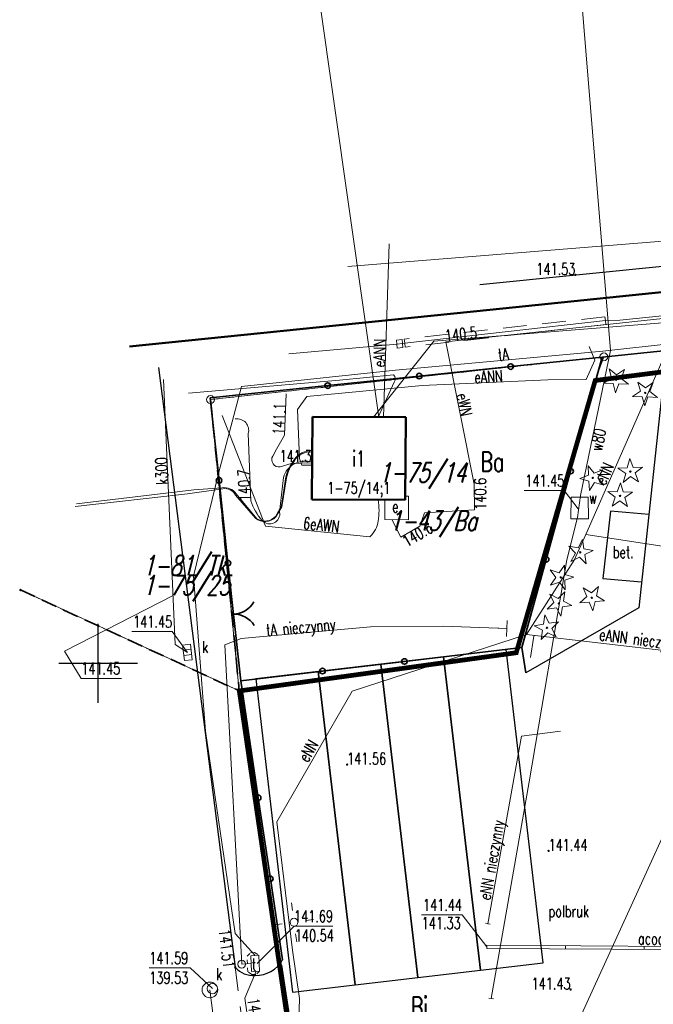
# Model space of a CAD drawing. Header units: feet. Extents: x 7588777 to 15179262, y 5780090 to 11560165.
# Tile 32 of 36: x 14139027 to 14139067, y 11498734 to 11498797. Entities that reach past the tile are written whole.
import ezdxf
from ezdxf.enums import TextEntityAlignment as Align

# ---------------------------------------------------------------- set-up
doc = ezdxf.new("R2010")
doc.units = ezdxf.units.FT
doc.header["$MEASUREMENT"] = 0
for name, pattern in [('1', [0]), ('2', [1.5, 1, -0.5]), ('3_EGBU_A', [0]), ('4', [2.5, 1.5, -1]), ('8', [0.5, 0.25, -0.25]), ('DASHED2', [0.375, 0.25, -0.125]), ('EGDE', [0]), ('EGUG', [1, 0.5, -0.5])]:
    doc.linetypes.add(name, pattern=pattern)
doc.layers.get('0').update_dxf_attribs({"color": 250, "linetype": 'CONTINUOUS', "lineweight": 100})
doc.layers.add('_granica', color=7, linetype='CONTINUOUS')
doc.layers.add('_por', color=8, linetype='CONTINUOUS', lineweight=25)
for name, color, linetype, lineweight, transparency in [('BRAMY_T_0', 7, 'CONTINUOUS', 35, 0.7), ('Dzialki', 7, 'EGDE', 18, 0.7), ('EBUTN_T_0', 7, 'CONTINUOUS', 0, 0.7), ('EGBB_E_T_0', 7, 'CONTINUOUS', 25, 0.7), ('EGBB_L_0', 7, '3_EGBU_A', 50, 0.7), ('EUZF_T_0', 54, 'CONTINUOUS', 25, 0.7), ('FUNKCJE_MZ_T_0', 7, 'CONTINUOUS', 18, 0.7), ('KRZYZE_L_1', 7, '1', 25, 0.7), ('Numery_dzialek', 7, 'CONTINUOUS', 9, 0.7), ('Numery_uzytkow', 3, 'CONTINUOUS', 9, 0.7), ('Punkty', 7, 'CONTINUOUS', 18, 0.7), ('SDROK_T_2', 7, 'CONTINUOUS', 18, 0.7), ('SDRPK_L_0', 7, '1', 25, 0.7), ('SDRPK_L_1', 7, '1', 25, 0.7), ('SDRPK_L_2', 7, '4', 18, 0.7), ('SKOPO_L_1', 7, '1', 50, 0.7), ('SLUZEBNOSC_L_0', 7, '2', 35, 0.7), ('SZOPO_L_0', 7, 'CONTINUOUS', 35, 0.7), ('SZOPO_L_1', 7, 'CONTINUOUS', 35, 0.7), ('SZZPZ_T_0', 3, 'CONTINUOUS', 18, 0.7), ('UEEOCS_W_T_0', 1, 'CONTINUOUS', 18, 0.7), ('UEEOON_T_0', 1, 'CONTINUOUS', 18, 0.7), ('UEEOON_T_3', 1, 'CONTINUOUS', 18, 0.7), ('UEEOOS_W_T_0', 1, 'CONTINUOUS', 18, 0.7), ('UEEOOS_W_T_3', 1, 'CONTINUOUS', 18, 0.7), ('UEEPAN_T_0', 1, 'CONTINUOUS', 18, 0.7), ('UEEPAS_W_L_0', 1, '1', 18, 0.7), ('UEEPAS_W_T_0', 1, 'CONTINUOUS', 18, 0.7), ('UEEPBS_W_L_0', 1, '4', 18, 0.7), ('UEEPON_L_0', 1, '1', 18, 0.7), ('UEEPON_L_3', 1, '1', 18, 0.7), ('UEEPOS_W_L_0', 1, '1', 18, 0.7), ('UEEPOS_W_L_3', 1, '1', 18, 0.7), ('UKKOAD_T_0', 34, 'CONTINUOUS', 18, 0.7), ('UKKOAS_T_0', 34, 'CONTINUOUS', 18, 0.7), ('UKKOOD_T_0', 34, 'CONTINUOUS', 18, 0.7), ('UKKOOD_T_3', 34, 'CONTINUOUS', 18, 0.7), ('UKKPAD_L_0', 34, '1', 18, 0.7), ('UKKPAD_T_0', 34, 'CONTINUOUS', 18, 0.7), ('UKKPAS_L_0', 34, '1', 18, 0.7), ('UKKPAS_T_0', 34, 'CONTINUOUS', 18, 0.7), ('UKKPOD_L_3', 34, '1', 18, 0.7), ('UKKPOS_L_0', 34, '1', 18, 0.7), ('UTTOA_T_0', 30, 'CONTINUOUS', 18, 0.7), ('UTTOC_T_0', 30, 'CONTINUOUS', 18, 0.7), ('UTTOO_T_0', 30, 'CONTINUOUS', 18, 0.7), ('UTTOO_T_3', 30, 'CONTINUOUS', 18, 0.7), ('UTTPA_L_0', 30, '1', 18, 0.7), ('UTTPA_T_0', 30, 'CONTINUOUS', 18, 0.7), ('UTTPB_L_0', 30, '4', 18, 0.7), ('UTTPO_L_0', 30, '1', 18, 0.7), ('UTTPO_L_3', 30, '1', 18, 0.7), ('UWWOA_T_1', 5, 'CONTINUOUS', 18, 0.7), ('UWWOO_T_3', 5, 'CONTINUOUS', 18, 0.7), ('UWWPA_L_1', 5, '1', 18, 0.7), ('UWWPA_T_2', 5, 'CONTINUOUS', 18, 0.7), ('UWWPO_L_0', 5, '1', 18, 0.7), ('UWWPO_L_3', 5, '1', 18, 0.7), ('Uzytki', 3, 'EGUG', 18, 0.7), ('WUKOS_T_0', 14, 'CONTINUOUS', 18, 0.7)]:
    doc.layers.add(name, color=color, linetype=linetype, lineweight=lineweight, transparency=transparency)
doc.styles.get("Standard").update_dxf_attribs({"font": 'Simplex.SHX', "width": 0.75})

# ---------------------------------------------------------------- blocks, each defined once
blk = doc.blocks.new('GRO')
at = {"linetype": 'Continuous'}
blk.add_circle((0, 0), 0.045, dxfattribs=at)
blk = doc.blocks.new('GRT')
at = {"linetype": 'Continuous'}
blk.add_circle((0, 0), 0.25, dxfattribs=at)
blk = doc.blocks.new('BGB')
at = {"linetype": 'Continuous'}
for centre, start, end in [((-1.5, 0), 359.99955, 60), ((1.5, 0), 120, 180.00045)]:
    blk.add_arc(centre, 1.5, start, end, dxfattribs=at)
blk = doc.blocks.new('DIG')
at = {"linetype": 'Continuous'}
for p, q in [((-0.3012, 0.09375), (-0.4937, 0.6621)), ((-0.4937, 0.6621), (-0.0039, 0.31545)), ((-0.0039, 0.31545), (0.4771, 0.67415)), ((0.4771, 0.67415), (0.2988, 0.1012)), ((-0.78225, -0.26495), (-0.3012, 0.09375)), ((0.2988, 0.1012), (0.7886, -0.24545)), ((-0.18225, -0.2575), (-0.78225, -0.26495)), ((0.01025, -0.82585), (-0.18225, -0.2575)), ((0.1886, -0.2529), (0.01025, -0.82585)), ((0.7886, -0.24545), (0.1886, -0.2529))]:
    blk.add_line(p, q, dxfattribs=at)
blk.add_circle((0, 0), 0.045, dxfattribs=at)
blk = doc.blocks.new('SLU')
at = {"linetype": 'Continuous'}
blk.add_circle((0, 0), 0.25, dxfattribs=at)
blk = doc.blocks.new('LAT')
at = {"linetype": 'Continuous'}
for p, q in [((-0.53035, 0.53035), (-0.8839, 0.8839)), ((0.53035, 0.53035), (0.8839, 0.8839)), ((-0.53035, -0.53035), (-0.8839, -0.8839)), ((0.53035, -0.53035), (0.8839, -0.8839))]:
    blk.add_line(p, q, dxfattribs=at)
blk = doc.blocks.new('KRA')
at = {"linetype": 'Continuous'}
for p, q in [((-0.5, -0.25), (-0.5, 0.25)), ((-0.5, 0.25), (0.5, 0.25)), ((-0.175, 0.25), (-0.175, -0.25)), ((0.175, 0.25), (0.175, -0.25)), ((0.5, 0.25), (0.5, -0.25)), ((0.5, -0.25), (-0.5, -0.25))]:
    blk.add_line(p, q, dxfattribs=at)
blk = doc.blocks.new('TRW')
at = {"linetype": 'Continuous'}
for p, q in [((0, 1), (0, 0)), ((-0.5, 0), (0.5, 0))]:
    blk.add_line(p, q, dxfattribs=at)
blk = doc.blocks.new('WSP')
at = {"linetype": 'Continuous'}
blk.add_circle((0, 0), 0.045, dxfattribs=at)

msp = doc.modelspace()

# ---------------------------------------------------------------- linework, layer by layer
at = {"layer": '_granica', "linetype": 'DASHED2', "ltscale": 10, "const_width": 0.3}
msp.add_lwpolyline([(14139052.529, 11498667.3824), (14139061.2705, 11498667.847), (14139086.019, 11498669.1624), (14139093.219, 11498669.0324), (14139093.289, 11498679.0924), (14139093.519, 11498687.6824), (14139092.079, 11498687.8824), (14139096.2669, 11498712.8201), (14139096.759, 11498714.6924), (14139098.479, 11498721.1724), (14139104.669, 11498740.6324), (14139107.349, 11498747.8724), (14139111.929, 11498760.5924), (14139119.339, 11498781.1924), (14139063.099, 11498773.9924), (14139059.339, 11498761.0424), (14139058.089, 11498756.7324), (14139040.519, 11498754.3124), (14139046.619, 11498712.7024)], close=True, dxfattribs=at)
at = {"layer": '_por', "color": 30}
for points in [[(14139053.4759, 11498756.4736), (14139055.8145, 11498736.6108), (14139059.787, 11498737.0785), (14139057.4485, 11498756.9413)], [(14139045.5308, 11498755.5382), (14139047.8694, 11498735.6754), (14139051.8419, 11498736.1431), (14139049.5033, 11498756.0059)], [(14139049.5033, 11498756.0059), (14139051.8419, 11498736.1431), (14139055.8145, 11498736.6108), (14139053.4759, 11498756.4736)], [(14139041.5582, 11498755.0705), (14139043.8968, 11498735.2077), (14139047.8694, 11498735.6754), (14139045.5308, 11498755.5382)]]:
    msp.add_lwpolyline(points, close=True, dxfattribs=at)
at = {"layer": 'Dzialki'}
for p, q in [((14139119.339, 11498781.1924), (14139063.099, 11498773.9924)), ((14139038.689, 11498772.7824), (14139063.649, 11498775.4924)), ((14139063.649, 11498775.4924), (14139063.099, 11498773.9924)), ((14139063.099, 11498773.9924), (14139059.339, 11498761.0424)), ((14139038.689, 11498772.7824), (14139040.519, 11498754.3124)), ((14139059.339, 11498761.0424), (14139058.089, 11498756.7324)), ((14139040.519, 11498754.3124), (14139026.629, 11498760.7124)), ((14139058.089, 11498756.7324), (14139040.519, 11498754.3124)), ((14139040.519, 11498754.3124), (14139046.619, 11498712.7024))]:
    msp.add_line(p, q, dxfattribs=at)
at = {"layer": 'EGBB_L_0', "linetype": '3_EGBU_A'}
for p, q in [((14139045.113, 11498766.4464), (14139045.154, 11498771.6904)), ((14139045.154, 11498771.6904), (14139051.086, 11498771.6684)), ((14139051.086, 11498771.6684), (14139051.039, 11498766.4224)), ((14139051.039, 11498766.4224), (14139045.113, 11498766.4464))]:
    msp.add_line(p, q, dxfattribs=at)
at = {"layer": 'KRZYZE_L_1', "linetype": '1'}
for p, q in [((14139031.559, 11498753.5624), (14139031.559, 11498758.5624)), ((14139029.059, 11498756.0624), (14139034.059, 11498756.0624))]:
    msp.add_line(p, q, dxfattribs=at)
at = {"layer": 'SDRPK_L_0', "linetype": '1'}
for p, q in [((14139067.6168, 11498775.8874), (14139065.8615, 11498759.5816)), ((14139035.3987, 11498774.8156), (14139040.2577, 11498736.7893)), ((14139064.0634, 11498765.701), (14139063.5819, 11498761.4374)), ((14139066.4982, 11498765.4959), (14139064.0634, 11498765.701)), ((14139063.5819, 11498761.4374), (14139066.0389, 11498761.2293)), ((14139065.8615, 11498759.5816), (14139058.6889, 11498755.4574))]:
    msp.add_line(p, q, dxfattribs=at)
for centre, radius, start, end in [((14139041.5382, 11498738.2721), 1.9998, 269.77488, 329.451592), ((14139041.4085, 11498737.7973), 1.5299, 221.214015, 274.567936)]:
    msp.add_arc(centre, radius, start, end, dxfattribs=at)
at = {"layer": 'SDRPK_L_1', "linetype": '1'}
msp.add_line((14139055.7831, 11498780.0741), (14139069.0139, 11498781.4064), dxfattribs=at)
at = {"layer": 'SDRPK_L_2', "linetype": '4'}
msp.add_line((14139040.2577, 11498736.7893), (14139044.2106, 11498706.0408), dxfattribs=at)
at = {"layer": 'SKOPO_L_1', "linetype": '1'}
for p, q in [((14139075.66, 11498780.4358), (14139056.4125, 11498778.4757)), ((14139056.4125, 11498778.4757), (14139033.5565, 11498776.1394))]:
    msp.add_line(p, q, dxfattribs=at)
at = {"layer": 'SLUZEBNOSC_L_0', "linetype": '2'}
for p in [(14139038.689, 11498772.7824), (14139026.629, 11498760.7124)]:
    msp.add_line(p, (14139040.519, 11498754.3124), dxfattribs=at)
at = {"layer": 'SZOPO_L_0'}
for p, q in [((14139063.5429, 11498775.4769), (14139061.541, 11498768.249)), ((14139061.541, 11498768.249), (14139059.9913, 11498762.6536)), ((14139059.9913, 11498762.6536), (14139058.4416, 11498757.0583)), ((14139058.4416, 11498757.0583), (14139050.993, 11498756.1813)), ((14139058.6889, 11498755.4574), (14139058.4416, 11498757.0583)), ((14139050.993, 11498756.1813), (14139045.7994, 11498755.5698)), ((14139045.7994, 11498755.5698), (14139040.6058, 11498754.9583)), ((14139040.6058, 11498754.9583), (14139041.718, 11498747.5413)), ((14139041.718, 11498747.5413), (14139042.4892, 11498742.3985)), ((14139042.4892, 11498742.3985), (14139043.2605, 11498737.2557))]:
    msp.add_line(p, q, dxfattribs=at)
for centre in [(14139061.541, 11498768.249), (14139059.9913, 11498762.6536), (14139050.993, 11498756.1813), (14139045.7994, 11498755.5698), (14139041.718, 11498747.5413), (14139042.4892, 11498742.3985)]:
    msp.add_circle(centre, 0.175, dxfattribs=at)
at = {"layer": 'SZOPO_L_1'}
for p, q in [((14139067.6288, 11498775.8886), (14139063.5429, 11498775.4769)), ((14139057.7381, 11498774.8746), (14139063.5429, 11498775.4769)), ((14139051.9333, 11498774.2723), (14139057.7381, 11498774.8746)), ((14139046.1284, 11498773.67), (14139051.9333, 11498774.2723)), ((14139038.6685, 11498772.896), (14139046.1284, 11498773.67)), ((14139039.2345, 11498767.6555), (14139038.6685, 11498772.896)), ((14139039.8004, 11498762.415), (14139039.2345, 11498767.6555)), ((14139040.6058, 11498754.9583), (14139039.8004, 11498762.415))]:
    msp.add_line(p, q, dxfattribs=at)
for centre in [(14139057.7381, 11498774.8746), (14139051.9333, 11498774.2723), (14139046.1284, 11498773.67), (14139039.2345, 11498767.6555), (14139039.8004, 11498762.415)]:
    msp.add_circle(centre, 0.175, dxfattribs=at)
at = {"layer": 'UEEPAS_W_L_0', "linetype": '1'}
for p, q in [((14139051.263, 11498766.6647), (14139051.0412, 11498766.6669)), ((14139051.2481, 11498765.1649), (14139051.263, 11498766.6647)), ((14139049.7607, 11498766.4276), (14139049.7483, 11498765.1798)), ((14139049.7483, 11498765.1798), (14139051.2481, 11498765.1649))]:
    msp.add_line(p, q, dxfattribs=at)
at = {"layer": 'UEEPBS_W_L_0', "linetype": '4'}
for p, q in [((14139063.7184, 11498778.0356), (14139050.9882, 11498776.6104)), ((14139063.7462, 11498777.7872), (14139063.7184, 11498778.0356)), ((14139063.7462, 11498777.7872), (14139063.774, 11498777.5388)), ((14139063.774, 11498777.5388), (14139051.0438, 11498776.1136)), ((14139050.8423, 11498776.5845), (14139050.4935, 11498776.5498)), ((14139050.4935, 11498776.5498), (14139050.5182, 11498776.3011)), ((14139050.867, 11498776.3357), (14139050.8423, 11498776.5845)), ((14139050.9882, 11498776.6104), (14139051.016, 11498776.362)), ((14139050.5429, 11498776.0523), (14139050.5182, 11498776.3011)), ((14139050.8917, 11498776.087), (14139050.5429, 11498776.0523)), ((14139050.867, 11498776.3357), (14139050.8917, 11498776.087)), ((14139051.0438, 11498776.1136), (14139051.016, 11498776.362))]:
    msp.add_line(p, q, dxfattribs=at)
at = {"layer": 'UEEPON_L_0', "linetype": '1'}
for p, q in [((14139062.7144, 11498776.1426), (14139063.0705, 11498775.2869)), ((14139063.0705, 11498775.2869), (14139062.5319, 11498774.0533)), ((14139060.1009, 11498774.0313), (14139052.1295, 11498773.6766)), ((14139062.5319, 11498774.0533), (14139060.1009, 11498774.0313)), ((14139052.1295, 11498773.6766), (14139044.7931, 11498772.9783)), ((14139044.7931, 11498772.9783), (14139044.2168, 11498772.1635)), ((14139044.2168, 11498772.1635), (14139044.3473, 11498769.0565)), ((14139044.3473, 11498769.0565), (14139044.4856, 11498768.6219)), ((14139044.4856, 11498768.6219), (14139045.13, 11498768.6201)), ((14139059.2193, 11498757.8415), (14139059.1869, 11498757.66)), ((14139058.9888, 11498756.4207), (14139059.1869, 11498757.66)), ((14139056.1431, 11498739.578), (14139056.2942, 11498739.5543)), ((14139056.2942, 11498739.5543), (14139056.4453, 11498739.5306)), ((14139044.2919, 11498733.4259), (14139044.3439, 11498734.8092))]:
    msp.add_line(p, q, dxfattribs=at)
at = {"layer": 'UEEPON_L_3', "linetype": '1'}
for p, q in [((14139049.3731, 11498771.6748), (14139044.0665, 11498808.997)), ((14139050.017, 11498782.6604), (14139049.6643, 11498771.6737)), ((14139072.2421, 11498778.047), (14139052.8615, 11498776.4814)), ((14139052.8615, 11498776.4814), (14139049.0399, 11498771.676)), ((14139062.4942, 11498764.224), (14139067.3185, 11498775.175)), ((14139046.8812, 11498774.0167), (14139037.2886, 11498773.1836)), ((14139050.2998, 11498774.3504), (14139046.8812, 11498774.0167)), ((14139049.3311, 11498771.6749), (14139050.3491, 11498773.8921)), ((14139043.1918, 11498766.0656), (14139043.466, 11498767.8786)), ((14139037.6356, 11498767.0633), (14139039.4118, 11498767.1879)), ((14139030.1869, 11498766.1801), (14139037.6356, 11498767.0633)), ((14139040.3285, 11498766.8061), (14139041.6257, 11498765.2293)), ((14139042.8395, 11498765.4003), (14139043.1918, 11498766.0656)), ((14139061.7712, 11498762.6124), (14139062.4942, 11498764.224)), ((14139062.4942, 11498764.224), (14139069.5947, 11498763.151)), ((14139058.7469, 11498757.8917), (14139061.7712, 11498762.6124)), ((14139058.7469, 11498757.8917), (14139047.6891, 11498754.295)), ((14139069.8603, 11498756.5869), (14139058.7469, 11498757.8917)), ((14139047.6891, 11498754.295), (14139042.8926, 11498746.0172)), ((14139060.9059, 11498751.7575), (14139058.4267, 11498751.4532)), ((14139058.4267, 11498751.4532), (14139056.2942, 11498739.5543)), ((14139042.8926, 11498746.0172), (14139043.8847, 11498737.8824)), ((14139044.3439, 11498734.8092), (14139043.8847, 11498737.8824))]:
    msp.add_line(p, q, dxfattribs=at)
for centre, radius, start, end in [((14139050.0831, 11498774.0953), 0.3348, 322.62957, 49.642753), ((14139045.1453, 11498768.1354), 1.4256, 90.316477, 144.094107), ((14139046.6349, 11498767.0299), 3.2806, 143.71251, 165.00675), ((14139039.5721, 11498766.2815), 0.9205, 34.742886, 100.030718), ((14139042.1331, 11498766.0209), 0.9403, 237.345561, 318.698446)]:
    msp.add_arc(centre, radius, start, end, dxfattribs=at)
at = {"layer": 'UEEPOS_W_L_0', "linetype": '1'}
for p, q in [((14139053.6143, 11498776.4511), (14139093.9443, 11498780.7765)), ((14139064.6653, 11498777.8258), (14139071.4822, 11498778.5023)), ((14139051.016, 11498776.362), (14139063.7462, 11498777.7872)), ((14139063.7462, 11498777.7872), (14139064.6653, 11498777.8258)), ((14139043.6592, 11498775.6728), (14139050.5182, 11498776.3011)), ((14139050.5182, 11498776.3011), (14139050.867, 11498776.3357)), ((14139050.867, 11498776.3357), (14139051.016, 11498776.362)), ((14139055.4242, 11498767.4299), (14139053.6143, 11498776.4511)), ((14139043.3844, 11498770.5372), (14139043.4852, 11498773.1435)), ((14139041.2482, 11498766.3543), (14139041.0887, 11498770.631)), ((14139042.8719, 11498769.635), (14139043.3844, 11498770.5372)), ((14139042.6397, 11498769.2049), (14139042.8719, 11498769.635)), ((14139043.8104, 11498768.7337), (14139043.1191, 11498768.5145)), ((14139045.1313, 11498768.7788), (14139043.8104, 11498768.7337)), ((14139043.317, 11498767.8523), (14139043.0792, 11498765.6506)), ((14139055.443, 11498765.7894), (14139055.4242, 11498767.4299)), ((14139051.9638, 11498764.7526), (14139052.2586, 11498765.5956)), ((14139052.2586, 11498765.5956), (14139055.443, 11498765.7894)), ((14139050.2045, 11498765.1791), (14139050.7618, 11498764.0616)), ((14139050.7618, 11498764.0616), (14139051.9638, 11498764.7526))]:
    msp.add_line(p, q, dxfattribs=at)
for centre, radius, start, end in [((14139040.3742, 11498770.8255), 0.7405, 344.774414, 98.936241), ((14139043.0445, 11498768.9744), 0.4659, 150.337893, 279.202962), ((14139044.7023, 11498767.4372), 1.4462, 72.732075, 163.320601), ((14139044.7272, 11498767.5498), 3.6786, 198.964686, 221.471495), ((14139042.4455, 11498765.5461), 0.6422, 222.336933, 9.35777)]:
    msp.add_arc(centre, radius, start, end, dxfattribs=at)
at = {"layer": 'UEEPOS_W_L_3', "linetype": '1'}
for p, q in [((14139040.1348, 11498769.9905), (14139039.4295, 11498771.7723)), ((14139042.1757, 11498764.762), (14139040.1348, 11498769.9905)), ((14139043.2252, 11498765.987), (14139043.5185, 11498767.8207)), ((14139037.2257, 11498766.8159), (14139039.4747, 11498767.1205)), ((14139030.1145, 11498765.9969), (14139037.2257, 11498766.8159)), ((14139040.2819, 11498766.7241), (14139041.5441, 11498765.2659)), ((14139042.842, 11498765.3404), (14139043.2252, 11498765.987)), ((14139048.7991, 11498764.0893), (14139042.1757, 11498764.762))]:
    msp.add_line(p, q, dxfattribs=at)
for centre, radius, start, end in [((14139045.0283, 11498768.2666), 1.1975, 84.812466, 147.934762), ((14139046.2679, 11498767.2165), 2.815, 143.211098, 167.605642), ((14139039.6222, 11498766.4007), 0.7347, 26.108504, 101.580984), ((14139044.5654, 11498765.7424), 4.8179, 352.129981, 8.197141), ((14139042.1537, 11498765.9888), 0.9456, 229.860911, 316.710102), ((14139047.7274, 11498765.3133), 1.6269, 311.203951, 351.851001)]:
    msp.add_arc(centre, radius, start, end, dxfattribs=at)
at = {"layer": 'UKKOAD_T_0', "linetype": 'Continuous'}
for p, q in [((14139033.7077, 11498758.0746), (14139036.2591, 11498758.0746)), ((14139037.2276, 11498756.758), (14139036.2591, 11498758.0746)), ((14139029.4281, 11498756.8409), (14139030.491, 11498755.106)), ((14139030.491, 11498755.106), (14139033.0425, 11498755.106)), ((14139052.0703, 11498740.1159), (14139054.6489, 11498740.1159)), ((14139056.2156, 11498738.0899), (14139054.6489, 11498740.1159))]:
    msp.add_line(p, q, dxfattribs=at)
at = {"layer": 'UKKOAS_T_0', "linetype": 'Continuous'}
for p in [(14139034.8027, 11498736.7491), (14139038.808, 11498735.4374)]:
    msp.add_line(p, (14139037.4084, 11498736.7491), dxfattribs=at)
at = {"layer": 'UKKPAD_L_0', "linetype": '1'}
for p, q in [((14139056.2114, 11498738.1898), (14139056.2156, 11498738.0899)), ((14139081.4678, 11498738.0292), (14139056.2114, 11498738.1898)), ((14139056.2156, 11498738.0899), (14139056.2198, 11498737.99)), ((14139056.2198, 11498737.99), (14139081.4762, 11498737.8294)), ((14139061.2149, 11498737.9595), (14139061.2165, 11498738.1597)), ((14139066.2101, 11498737.929), (14139066.2117, 11498738.1293)), ((14139042.9827, 11498736.8891), (14139043.2178, 11498736.9247)), ((14139044.4549, 11498727.398), (14139042.9827, 11498736.8891)), ((14139044.6539, 11498727.4264), (14139043.2178, 11498736.9247)), ((14139043.4879, 11498735.138), (14139043.2598, 11498735.1026))]:
    msp.add_line(p, q, dxfattribs=at)
at = {"layer": 'UKKPAS_L_0', "linetype": '1'}
for centre, radius in [((14139038.654, 11498735.3564), 0.5), ((14139038.808, 11498735.4374), 0.325)]:
    msp.add_circle(centre, radius, dxfattribs=at)
at = {"layer": 'UKKPOD_L_3', "linetype": '1'}
for p, q in [((14139084.6522, 11498784.2294), (14139047.4145, 11498781.2158)), ((14139035.7078, 11498774.0609), (14139036.4495, 11498757.246)), ((14139029.4281, 11498756.8409), (14139036.3122, 11498760.3584)), ((14139036.4495, 11498757.246), (14139037.2276, 11498756.758))]:
    msp.add_line(p, q, dxfattribs=at)
at = {"layer": 'UKKPOS_L_0', "linetype": '1'}
msp.add_line((14139046.048, 11498679.0254), (14139038.654, 11498735.3564), dxfattribs=at)
at = {"layer": 'UTTOA_T_0', "linetype": 'Continuous'}
for p, q in [((14139041.6587, 11498737.0283), (14139043.9907, 11498739.3982)), ((14139043.9907, 11498739.3982), (14139046.4606, 11498739.3982))]:
    msp.add_line(p, q, dxfattribs=at)
at = {"layer": 'UTTPA_L_0', "linetype": '1'}
for p, q in [((14139041.2482, 11498737.5115), (14139041.7564, 11498737.5628)), ((14139041.2997, 11498736.5229), (14139041.2482, 11498737.5115)), ((14139041.2482, 11498737.5115), (14139041.2997, 11498736.5229)), ((14139041.7564, 11498737.5628), (14139041.8087, 11498736.5542)), ((14139041.2687, 11498737.022), (14139040.6697, 11498736.9868)), ((14139041.2997, 11498736.5229), (14139041.2687, 11498737.022)), ((14139041.8087, 11498736.5542), (14139041.2997, 11498736.5229))]:
    msp.add_line(p, q, dxfattribs=at)
at = {"layer": 'UTTPB_L_0', "linetype": '8'}
for p, q in [((14139041.0088, 11498737.4914), (14139041.2298, 11498737.7109)), ((14139041.0599, 11498736.5128), (14139041.0088, 11498737.4914)), ((14139041.2298, 11498737.7109), (14139041.4891, 11498737.7318)), ((14139041.4891, 11498737.7318), (14139041.7564, 11498737.5628)), ((14139041.8087, 11498736.5542), (14139041.5678, 11498736.3339)), ((14139041.3081, 11498736.323), (14139041.0599, 11498736.5128)), ((14139041.5678, 11498736.3339), (14139041.3081, 11498736.323))]:
    msp.add_line(p, q, dxfattribs=at)
at = {"layer": 'UTTPO_L_0', "linetype": '1'}
for p, q in [((14139040.6436, 11498757.632), (14139048.8388, 11498758.3764)), ((14139048.8388, 11498758.3764), (14139053.4706, 11498758.4208)), ((14139053.4706, 11498758.4208), (14139057.4901, 11498758.2693)), ((14139039.6098, 11498757.2283), (14139040.6436, 11498757.632)), ((14139040.6697, 11498736.9868), (14139039.6098, 11498757.2283)), ((14139041.4967, 11498737.5519), (14139040.2578, 11498738.931)), ((14139040.8706, 11498734.8235), (14139041.5786, 11498736.5546)), ((14139046.2405, 11498696.3083), (14139040.8706, 11498734.8235))]:
    msp.add_line(p, q, dxfattribs=at)
at = {"layer": 'UTTPO_L_3', "linetype": '1'}
for p, q in [((14139094.2347, 11498779.3332), (14139063.5774, 11498775.8486)), ((14139063.5774, 11498775.8486), (14139050.4375, 11498774.6464)), ((14139050.4375, 11498774.6464), (14139040.6636, 11498773.6055)), ((14139040.6636, 11498773.6055), (14139039.2034, 11498768.0999)), ((14139039.2034, 11498768.0999), (14139037.6153, 11498761.5881)), ((14139038.3681, 11498751.7619), (14139037.6153, 11498761.5881)), ((14139038.3681, 11498751.7619), (14139040.2578, 11498738.931))]:
    msp.add_line(p, q, dxfattribs=at)
at = {"layer": 'UWWOA_T_1', "linetype": 'Continuous'}
for p in [(14139058.5877, 11498767.0179), (14139062.0253, 11498765.8556)]:
    msp.add_line(p, (14139061.1392, 11498767.0179), dxfattribs=at)
at = {"layer": 'UWWPA_L_1', "linetype": '1'}
for p, q in [((14139061.5518, 11498765.2152), (14139061.5639, 11498766.5968)), ((14139061.5639, 11498766.5968), (14139062.6449, 11498766.5922)), ((14139062.6449, 11498766.5922), (14139062.6824, 11498765.2227)), ((14139062.6824, 11498765.2227), (14139061.5518, 11498765.2152))]:
    msp.add_line(p, q, dxfattribs=at)
at = {"layer": 'UWWPO_L_0', "linetype": '1'}
for q in [(14139056.3423, 11498734.8326), (14139056.6445, 11498734.7852)]:
    msp.add_line((14139056.4934, 11498734.8089), q, dxfattribs=at)
at = {"layer": 'UWWPO_L_3', "linetype": '1'}
for p, q in [((14139064.0771, 11498775.897), (14139061.1149, 11498811.7517)), ((14139062.1704, 11498766.6923), (14139064.0771, 11498775.897)), ((14139061.9781, 11498765.3132), (14139062.1704, 11498766.6923)), ((14139061.3004, 11498762.6226), (14139061.9781, 11498765.3132)), ((14139061.3004, 11498762.6226), (14139058.8988, 11498748.5507)), ((14139065.8231, 11498741.6658), (14139070.1005, 11498751.1027)), ((14139058.8988, 11498748.5507), (14139056.4934, 11498734.8089)), ((14139060.405, 11498729.8391), (14139065.8231, 11498741.6658))]:
    msp.add_line(p, q, dxfattribs=at)
at = {"layer": 'Uzytki'}
for p, q in [((14139063.099, 11498773.9924), (14139119.339, 11498781.1924)), ((14139038.689, 11498772.7824), (14139063.649, 11498775.4924)), ((14139063.649, 11498775.4924), (14139063.099, 11498773.9924)), ((14139059.339, 11498761.0424), (14139063.099, 11498773.9924)), ((14139038.689, 11498772.7824), (14139040.519, 11498754.3124)), ((14139058.089, 11498756.7324), (14139059.339, 11498761.0424)), ((14139040.519, 11498754.3124), (14139026.629, 11498760.7124)), ((14139040.519, 11498754.3124), (14139058.089, 11498756.7324)), ((14139046.619, 11498712.7024), (14139040.519, 11498754.3124))]:
    msp.add_line(p, q, dxfattribs=at)

# ---------------------------------------------------------------- block references
at = {"layer": 'BRAMY_T_0', "rotation": 271.3223630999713}
msp.add_blockref('BGB', (14139040.1499, 11498759.1795), dxfattribs=at)
at = {"layer": 'Punkty'}
for name, p in [('GRT', (14139063.649, 11498775.4924)), ('GRO', (14139063.099, 11498773.9924)), ('GRT', (14139038.689, 11498772.7824)), ('GRO', (14139059.339, 11498761.0424)), ('GRO', (14139026.629, 11498760.7124)), ('GRO', (14139058.089, 11498756.7324)), ('GRO', (14139040.519, 11498754.3124))]:
    msp.add_blockref(name, p, dxfattribs=at)
at = {"layer": 'SZZPZ_T_0'}
for p, rotation in [((14139064.4338, 11498774.0431), 284.4673217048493), ((14139066.2702, 11498773.2095), 357.0462089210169), ((14139065.3289, 11498768.216), 38.02810637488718), ((14139062.9438, 11498767.8157), 56.23501379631), ((14139064.6729, 11498766.6773), 105.7134232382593), ((14139062.1511, 11498763.0987), 25.79327047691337), ((14139060.917, 11498761.5056), 162.1583387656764), ((14139060.7959, 11498759.8593), 151.9614264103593), ((14139062.8826, 11498760.2171), 147.9499743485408), ((14139060.0401, 11498758.3163), 116.987879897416)]:
    msp.add_blockref('DIG', p, dxfattribs=dict(at, rotation=rotation))
at = {"layer": 'UEEPAN_T_0', "rotation": 322.8338329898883}
msp.add_blockref('LAT', (14139043.9907, 11498739.6482), dxfattribs=at)
at = {"layer": 'UEEPAN_T_0'}
msp.add_blockref('SLU', (14139043.9907, 11498739.6482), dxfattribs=at)
at = {"layer": 'UKKPAD_T_0', "rotation": 277.1703232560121}
msp.add_blockref('KRA', (14139037.2276, 11498756.758), dxfattribs=at)
at = {"layer": 'UTTPA_T_0', "rotation": 87.34395731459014}
msp.add_blockref('TRW', (14139057.4901, 11498758.2693), dxfattribs=at)
at = {"layer": 'UTTPA_T_0'}
msp.add_blockref('SLU', (14139040.6697, 11498736.9868), dxfattribs=at)
at = {"layer": 'WUKOS_T_0'}
for p in [(14139061.8414, 11498780.6841), (14139047.359, 11498749.6424), (14139060.139, 11498744.1724), (14139040.2577, 11498736.7893), (14139061.539, 11498735.3824)]:
    msp.add_blockref('WSP', p, dxfattribs=at)

# ---------------------------------------------------------------- texts
at = {"layer": 'EBUTN_T_0', "width": 0.7}
msp.add_text('1-75/14;1', height=0.75, dxfattribs=at).set_placement((14139048.098, 11498767.5569), align=Align.TOP_CENTER)
at = {"layer": 'EGBB_E_T_0', "width": 0.7}
msp.add_text('i1', height=1, dxfattribs=at).set_placement((14139048.098, 11498769.0569), align=Align.MIDDLE)
at = {"layer": 'EUZF_T_0', "width": 0.7}
msp.add_text('Ba', height=1.25, dxfattribs=at).set_placement((14139056.571, 11498768.8427), align=Align.MIDDLE)
msp.add_text('Bi', height=1.25, dxfattribs=at).set_placement((14139051.3987, 11498734.9113), align=Align.TOP_LEFT)
at = {"layer": 'FUNKCJE_MZ_T_0', "width": 0.7}
msp.add_text('i1', height=1, dxfattribs=at).set_placement((14139048.098, 11498769.0569), align=Align.MIDDLE)
at = {"layer": 'Numery_dzialek', "oblique": 15, "width": 0.7}
for s, p in [('1-75/14', (14139049.3527, 11498768.7832)), ('1-75/25', (14139034.3782, 11498761.6396))]:
    msp.add_text(s, height=1.25, dxfattribs=at).set_placement(p, align=Align.TOP_LEFT)
at = {"layer": 'Numery_uzytkow', "oblique": 15, "width": 0.7}
msp.add_text('1-43/Ba', height=1.25, dxfattribs=at).set_placement((14139050.039, 11498765.7224), align=Align.TOP_LEFT)
msp.add_text('1-81/Tk', height=1.25, dxfattribs=at).set_placement((14139034.3782, 11498761.6396))
at = {"layer": 'SDROK_T_2', "width": 0.7}
for s, p in [('bet.', (14139064.2169, 11498762.7317)), ('polbruk', (14139060.1372, 11498739.9659))]:
    msp.add_text(s, height=0.75, dxfattribs=at).set_placement(p)
at = {"layer": 'UEEOCS_W_T_0', "width": 0.7}
for s, rotation, p in [('140.5', 6.121588, (14139053.6143, 11498776.4511)), ('141.1', 87.786362, (14139043.3844, 11498770.5372)), ('140.7', 92.136264, (14139041.2482, 11498766.3543))]:
    msp.add_text(s, height=0.75, rotation=rotation, dxfattribs=at).set_placement(p)
msp.add_text('141.3', height=0.75, dxfattribs=at).set_placement((14139045.0975, 11498768.8278), align=Align.RIGHT)
for rotation, p in [(90.657719, (14139055.443, 11498765.7894)), (29.893542, (14139050.7618, 11498764.0616))]:
    msp.add_text('140.6', height=0.75, rotation=rotation, dxfattribs=at).set_placement(p, align=Align.TOP_LEFT)
at = {"layer": 'UEEOON_T_0', "width": 0.7}
msp.add_text('eANN', height=0.75, rotation=2.547842, dxfattribs=at).set_placement((14139055.4441, 11498773.8241))
at = {"layer": 'UEEOON_T_3', "width": 0.7}
for s, rotation, p in [('eANN', 88.161504, (14139049.7657, 11498774.8321)), ('eNN', 66.187173, (14139063.7362, 11498767.2985)), ('eANN nieczynny', 352.941814, (14139063.3203, 11498757.5238)), ('eNN', 58.938075, (14139044.8583, 11498749.7326)), ('eNN nieczynny', 79.935442, (14139056.4432, 11498741.0117))]:
    msp.add_text(s, height=0.75, rotation=rotation, dxfattribs=at).set_placement(p)
at = {"layer": 'UEEOOS_W_T_0', "width": 0.7}
msp.add_text('eWN', height=0.75, rotation=281.34417, dxfattribs=at).set_placement((14139054.2896, 11498773.0853))
at = {"layer": 'UEEOOS_W_T_3', "width": 0.7}
msp.add_text('6eAWN', height=0.75, rotation=354.14905, dxfattribs=at).set_placement((14139044.5352, 11498764.5808))
at = {"layer": 'UEEPAS_W_T_0', "width": 0.7}
msp.add_text('e', height=0.75, dxfattribs=at).set_placement((14139050.2131, 11498765.6226))
at = {"layer": 'UKKOAD_T_0', "width": 0.7}
for s, p in [('141.45', (14139036.2591, 11498758.3246)), ('141.44', (14139054.6489, 11498740.3659))]:
    msp.add_text(s, height=0.75, dxfattribs=at).set_placement(p, align=Align.RIGHT)
msp.add_text('141.45', height=0.75, dxfattribs=at).set_placement((14139030.491, 11498755.356))
msp.add_text('141.33', height=0.75, dxfattribs=at).set_placement((14139054.5657, 11498739.9621), align=Align.TOP_RIGHT)
at = {"layer": 'UKKOAS_T_0', "width": 0.7}
for s, p in [('141.59', (14139034.8027, 11498737.7491)), ('139.53', (14139034.8027, 11498736.4991))]:
    msp.add_text(s, height=0.75, dxfattribs=at).set_placement(p, align=Align.TOP_LEFT)
at = {"layer": 'UKKOOD_T_0', "width": 0.7}
msp.add_text('acodren', height=0.75, rotation=359.054203, dxfattribs=at).set_placement((14139065.8067, 11498738.2424))
at = {"layer": 'UKKOOD_T_3', "width": 0.7}
msp.add_text('k300', height=0.75, rotation=92.525913, dxfattribs=at).set_placement((14139036.0014, 11498767.4048))
at = {"layer": 'UKKPAD_T_0', "width": 0.7}
msp.add_text('k', height=0.75, dxfattribs=at).set_placement((14139038.162, 11498756.7227))
at = {"layer": 'UKKPAS_T_0', "width": 0.7}
msp.add_text('k', height=0.75, dxfattribs=at).set_placement((14139039.0422, 11498735.9823))
at = {"layer": 'UTTOA_T_0', "width": 0.7}
msp.add_text('141.69', height=0.75, dxfattribs=at).set_placement((14139043.9907, 11498739.6482))
msp.add_text('140.54', height=0.75, dxfattribs=at).set_placement((14139044.0403, 11498739.1799), align=Align.TOP_LEFT)
at = {"layer": 'UTTOC_T_0', "width": 0.7}
msp.add_text('140.99', height=0.75, rotation=277.95393, dxfattribs=at).set_placement((14139041.0226, 11498734.7798))
at = {"layer": 'UTTOO_T_0', "width": 0.7}
msp.add_text('tA nieczynny', height=0.75, rotation=5.190196, dxfattribs=at).set_placement((14139042.2551, 11498757.7784))
at = {"layer": 'UTTOO_T_3', "width": 0.7}
msp.add_text('tA', height=0.75, rotation=5.703772, dxfattribs=at).set_placement((14139056.9629, 11498775.2434))
at = {"layer": 'UTTPA_T_0', "width": 0.7}
msp.add_text('t', height=0.75, dxfattribs=at).set_placement((14139041.3167, 11498736.5936))
at = {"layer": 'UWWOA_T_1', "width": 0.7}
msp.add_text('141.45', height=0.75, dxfattribs=at).set_placement((14139061.1392, 11498767.2679), align=Align.RIGHT)
at = {"layer": 'UWWOO_T_3', "width": 0.7}
msp.add_text('w80', height=0.75, rotation=78.296607, dxfattribs=at).set_placement((14139062.7794, 11498769.6323), align=Align.TOP_LEFT)
at = {"layer": 'UWWPA_T_2', "width": 0.7}
msp.add_text('w', height=0.75, dxfattribs=at).set_placement((14139062.7025, 11498766.1742))
at = {"layer": 'WUKOS_T_0', "width": 0.7}
for s, p in [('141.53', (14139061.8414, 11498780.6841)), ('141.43', (14139061.539, 11498735.3824))]:
    msp.add_text(s, height=0.75, dxfattribs=at).set_placement(p, align=Align.RIGHT)
for s, p in [('141.56', (14139047.359, 11498749.6424)), ('141.44', (14139060.139, 11498744.1724))]:
    msp.add_text(s, height=0.75, dxfattribs=at).set_placement(p)
msp.add_text('141.51', height=0.75, rotation=277.281765, dxfattribs=at).set_placement((14139040.2577, 11498736.7893), align=Align.TOP_RIGHT)

doc.saveas('drawing.dxf')
